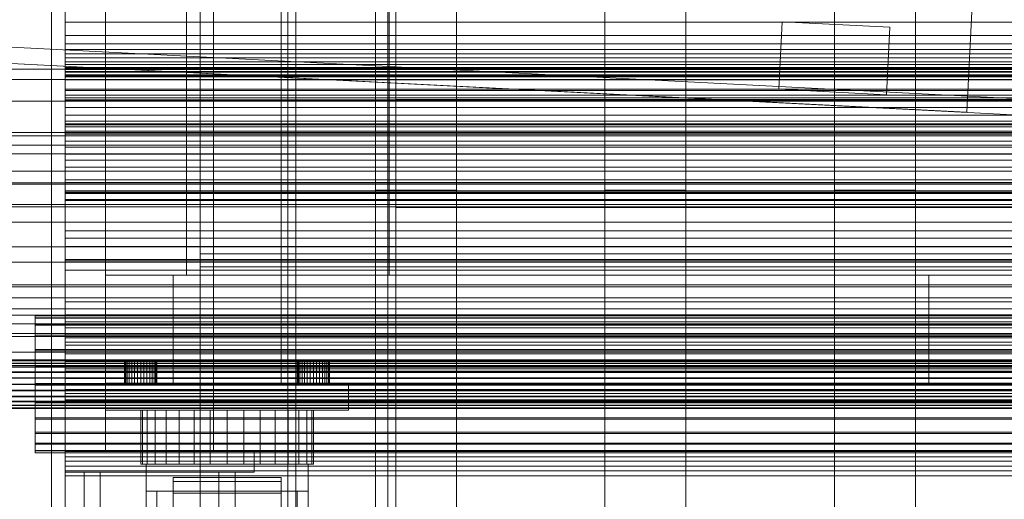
# Model space of a CAD drawing. Header units: millimetres. Extents: x -3490 to 61924, y -72580 to 6847.
# Tile 65 of 256: x -317 to 48, y -35858 to -35680. Entities that reach past the tile are written whole.
import ezdxf

# ---------------------------------------------------------------- set-up
doc = ezdxf.new("R2010")
doc.units = ezdxf.units.MM
for name, color, linetype, lineweight in [('COTAS_O', 1, 'Continuous', 0), ('COTAS_P', 1, 'Continuous', 0), ('frontal_bajante_movil', 7, 'Continuous', 0), ('frontal_C01', 7, 'Continuous', 0), ('frontal_C02', 7, 'Continuous', 0), ('frontal_C05', 7, 'Continuous', 0), ('frontal_C09', 7, 'Continuous', 0)]:
    doc.layers.add(name, color=color, linetype=linetype, lineweight=lineweight)
doc.dimstyles.new('R19_100', dxfattribs={"dimtxt": 250, "dimasz": 150, "dimexe": 150, "dimexo": 80, "dimgap": 100, "dimtad": 1, "dimtih": 1, "dimtoh": 1, "dimdsep": 46, "dimcen": 0.09, "dimadec": 0, "dimazin": 0, "dimtfac": 1, "dimtdec": 4, "dimtofl": 0, "dimtmove": 0, "dimatfit": 3, "dimfxl": 1, "dimtolj": 1, "dimtzin": 0, "dimarcsym": 0})

# ---------------------------------------------------------------- blocks, each defined once
blk = doc.blocks.new('DIM_R29_54')
at = {"layer": 'COTAS_P'}
for p, q in [((-2600, -35460), (-2645.93, -36358.83)), ((140, -35600), (94.07, -36498.83)), ((-2645.93, -36358.83), (-2493.82, -36321.54)), ((94.07, -36498.83), (-2645.93, -36358.83)), ((-2645.93, -36358.83), (-2498.42, -36411.42)), ((94.07, -36498.83), (-53.43, -36446.23)), ((94.07, -36498.83), (-58.03, -36536.11))]:
    blk.add_line(p, q, dxfattribs=at)
blk.add_text('2743.57 P', height=250, rotation=177.075, dxfattribs=at).set_placement((-1281.03, -36528.7))
blk = doc.blocks.new('DIM_R29_59')
at = {"layer": 'COTAS_O'}
for p, q in [((-1850, -34900), (-1850, -35600)), ((-150, -34900), (-150, -35600)), ((-1850, -35600), (-1700, -35555)), ((-150, -35600), (-300, -35555)), ((-150, -35600), (-1850, -35600)), ((-1850, -35600), (-1700, -35645)), ((-150, -35600), (-300, -35645))]:
    blk.add_line(p, q, dxfattribs=at)
blk.add_text('1700 O', height=250, rotation=180, dxfattribs=at).set_placement((-1000, -35700))
blk = doc.blocks.new('DIM_R29_63')
at = {"layer": 'COTAS_O'}
for p, q in [((-1480, -35300), (-1330, -35255)), ((490, -35300), (340, -35255)), ((-1480, -36000), (-1480, -35300)), ((-1480, -35300), (490, -35300)), ((-1480, -35300), (-1330, -35345)), ((490, -35300), (340, -35345)), ((490, -36000), (490, -35300))]:
    blk.add_line(p, q, dxfattribs=at)
blk.add_text('1970 O', height=250, dxfattribs=at).set_placement((-495, -35200))
blk = doc.blocks.new('DIM_R29_65')
at = {"layer": 'COTAS_O'}
for p, q in [((-1400, -35300), (-1250, -35255)), ((1400, -35300), (1250, -35255)), ((-1400, -36000), (-1400, -35300)), ((-1400, -35300), (1400, -35300)), ((-1400, -35300), (-1250, -35345)), ((1400, -35300), (1250, -35345)), ((1400, -36000), (1400, -35300))]:
    blk.add_line(p, q, dxfattribs=at)
blk.add_text('2800 O', height=250, dxfattribs=at).set_placement((0, -35200))
blk = doc.blocks.new('DIM_R29_66')
at = {"layer": 'COTAS_P'}
for p, q in [((-305, -34680), (395, -34680)), ((395, -34680), (350, -34830)), ((395, -36000), (395, -34680)), ((395, -34680), (440, -34830)), ((395, -36000), (350, -35850)), ((395, -36000), (440, -35850)), ((-305, -36000), (395, -36000))]:
    blk.add_line(p, q, dxfattribs=at)
blk.add_text('1320 P', height=250, rotation=90, dxfattribs=at).set_placement((295, -35340))
blk = doc.blocks.new('DIM_R29_67')
at = {"layer": 'COTAS_P'}
for p, q in [((-305, -35300), (-155, -35255)), ((345, -35300), (195, -35255)), ((-305, -36000), (-305, -35300)), ((-305, -35300), (345, -35300)), ((-305, -35300), (-155, -35345)), ((345, -35300), (195, -35345)), ((345, -36000), (345, -35300))]:
    blk.add_line(p, q, dxfattribs=at)
blk.add_text('650 P', height=250, dxfattribs=at).set_placement((20, -35200))

msp = doc.modelspace()

# ---------------------------------------------------------------- linework, layer by layer
at = {"layer": 'frontal_bajante_movil'}
for p, q in [((-220, -35775), (-220, -34903.821)), ((-180, -35775), (-180, -34903.821)), ((-285, -35775), (-285, -35000)), ((-255, -35775), (-255, -35000)), ((-220, -35775), (-220, -35378.259)), ((-180, -35775), (-180, -35378.259)), ((-285, -35840), (-285, -35429)), ((-245, -35840), (-245, -35429)), ((-285, -35775), (20, -35775)), ((-285, -35815), (-285, -35775)), ((-285, -35775), (-255, -35775)), ((-260, -35775), (-220, -35775)), ((-260, -35815), (-260, -35775)), ((-220, -35775), (-180, -35775)), ((-220, -35815), (-220, -35775)), ((20, -35815), (20, -35775)), ((20, -35775), (325, -35775)), ((-277.885, -35807), (-278, -35807)), ((-278, -35815), (-278, -35807)), ((-277.543, -35807), (-277.885, -35807)), ((-277.885, -35815), (-277.885, -35807)), ((-276.989, -35807), (-277.543, -35807)), ((-277.543, -35815), (-277.543, -35807)), ((-276.243, -35807), (-276.989, -35807)), ((-276.989, -35815), (-276.989, -35807)), ((-275.333, -35807), (-276.243, -35807)), ((-276.243, -35815), (-276.243, -35807)), ((-274.296, -35807), (-275.333, -35807)), ((-275.333, -35815), (-275.333, -35807)), ((-273.171, -35807), (-274.296, -35807)), ((-274.296, -35815), (-274.296, -35807)), ((-272, -35807), (-273.171, -35807)), ((-273.171, -35815), (-273.171, -35807)), ((-272, -35807), (-270.829, -35807)), ((-272, -35807), (-272, -35815)), ((-270.829, -35807), (-269.704, -35807)), ((-270.829, -35815), (-270.829, -35807)), ((-269.704, -35807), (-268.667, -35807)), ((-269.704, -35815), (-269.704, -35807)), ((-268.667, -35807), (-267.757, -35807)), ((-268.667, -35815), (-268.667, -35807)), ((-267.757, -35807), (-267.011, -35807)), ((-267.757, -35815), (-267.757, -35807)), ((-267.011, -35807), (-266.457, -35807)), ((-267.011, -35815), (-267.011, -35807)), ((-266.457, -35807), (-266.115, -35807)), ((-266.457, -35815), (-266.457, -35807)), ((-266.115, -35807), (-266, -35807)), ((-266.115, -35815), (-266.115, -35807)), ((-266, -35815), (-266, -35807)), ((-213.885, -35807), (-214, -35807)), ((-214, -35815), (-214, -35807)), ((-213.543, -35807), (-213.885, -35807)), ((-213.885, -35815), (-213.885, -35807)), ((-212.989, -35807), (-213.543, -35807)), ((-213.543, -35815), (-213.543, -35807)), ((-212.243, -35807), (-212.989, -35807)), ((-212.989, -35815), (-212.989, -35807)), ((-211.333, -35807), (-212.243, -35807)), ((-212.243, -35815), (-212.243, -35807)), ((-210.296, -35807), (-211.333, -35807)), ((-211.333, -35815), (-211.333, -35807)), ((-209.171, -35807), (-210.296, -35807)), ((-210.296, -35815), (-210.296, -35807)), ((-208, -35807), (-209.171, -35807)), ((-209.171, -35815), (-209.171, -35807)), ((-208, -35807), (-206.829, -35807)), ((-208, -35807), (-208, -35815)), ((-206.829, -35807), (-205.704, -35807)), ((-206.829, -35815), (-206.829, -35807)), ((-205.704, -35807), (-204.667, -35807)), ((-205.704, -35815), (-205.704, -35807)), ((-204.667, -35807), (-203.757, -35807)), ((-204.667, -35815), (-204.667, -35807)), ((-203.757, -35807), (-203.011, -35807)), ((-203.757, -35815), (-203.757, -35807)), ((-203.011, -35807), (-202.457, -35807)), ((-203.011, -35815), (-203.011, -35807)), ((-202.457, -35807), (-202.115, -35807)), ((-202.457, -35815), (-202.457, -35807)), ((-202.115, -35807), (-202, -35807)), ((-202.115, -35815), (-202.115, -35807)), ((-202, -35815), (-202, -35807)), ((-285, -35815), (20, -35815)), ((-285, -35815), (-195, -35815)), ((-285, -35825), (-285, -35815)), ((-277.885, -35815), (-278, -35815)), ((-277.543, -35815), (-277.885, -35815)), ((-276.989, -35815), (-277.543, -35815)), ((-276.243, -35815), (-276.989, -35815)), ((-275.333, -35815), (-276.243, -35815)), ((-274.296, -35815), (-275.333, -35815)), ((-273.171, -35815), (-274.296, -35815)), ((-273.171, -35815), (-272, -35815)), ((-272, -35815), (-270.829, -35815)), ((-270.829, -35815), (-269.704, -35815)), ((-269.704, -35815), (-268.667, -35815)), ((-268.667, -35815), (-267.757, -35815)), ((-267.757, -35815), (-267.011, -35815)), ((-267.011, -35815), (-266.457, -35815)), ((-266.457, -35815), (-266.115, -35815)), ((-266.115, -35815), (-266, -35815)), ((-260, -35815), (-220, -35815)), ((-213.885, -35815), (-214, -35815)), ((-213.543, -35815), (-213.885, -35815)), ((-212.989, -35815), (-213.543, -35815)), ((-212.243, -35815), (-212.989, -35815)), ((-211.333, -35815), (-212.243, -35815)), ((-210.296, -35815), (-211.333, -35815)), ((-209.171, -35815), (-210.296, -35815)), ((-209.171, -35815), (-208, -35815)), ((-208, -35815), (-206.829, -35815)), ((-206.829, -35815), (-205.704, -35815)), ((-205.704, -35815), (-204.667, -35815)), ((-204.667, -35815), (-203.757, -35815)), ((-203.757, -35815), (-203.011, -35815)), ((-203.011, -35815), (-202.457, -35815)), ((-202.457, -35815), (-202.115, -35815)), ((-202.115, -35815), (-202, -35815)), ((-195, -35825), (-195, -35815)), ((20, -35815), (325, -35815)), ((-285, -35825), (-195, -35825)), ((-271.385, -35825), (-272, -35825)), ((-272, -35845), (-272, -35825)), ((-269.564, -35825), (-271.385, -35825)), ((-271.385, -35845), (-271.385, -35825)), ((-266.607, -35825), (-269.564, -35825)), ((-269.564, -35845), (-269.564, -35825)), ((-262.627, -35825), (-266.607, -35825)), ((-266.607, -35845), (-266.607, -35825)), ((-257.778, -35825), (-262.627, -35825)), ((-262.627, -35845), (-262.627, -35825)), ((-252.246, -35825), (-257.778, -35825)), ((-257.778, -35845), (-257.778, -35825)), ((-246.243, -35825), (-252.246, -35825)), ((-252.246, -35845), (-252.246, -35825)), ((-240, -35825), (-246.243, -35825)), ((-246.243, -35845), (-246.243, -35825)), ((-240, -35825), (-233.757, -35825)), ((-240, -35825), (-240, -35845)), ((-233.757, -35825), (-227.754, -35825)), ((-233.757, -35845), (-233.757, -35825)), ((-227.754, -35825), (-222.222, -35825)), ((-227.754, -35845), (-227.754, -35825)), ((-222.222, -35825), (-217.373, -35825)), ((-222.222, -35845), (-222.222, -35825)), ((-217.373, -35825), (-213.393, -35825)), ((-217.373, -35845), (-217.373, -35825)), ((-213.393, -35825), (-210.436, -35825)), ((-213.393, -35845), (-213.393, -35825)), ((-210.436, -35825), (-208.615, -35825)), ((-210.436, -35845), (-210.436, -35825)), ((-208.615, -35825), (-208, -35825)), ((-208.615, -35845), (-208.615, -35825)), ((-208, -35845), (-208, -35825)), ((-300, -35840), (-230, -35840)), ((-300, -35848), (-300, -35840)), ((-285, -35840), (-245, -35840)), ((-230, -35848), (-230, -35840)), ((-300, -35848), (-230, -35848)), ((-293, -35848), (-287, -35848)), ((-293, -35950), (-293, -35848)), ((-287, -35950), (-287, -35848)), ((-271.385, -35845), (-272, -35845)), ((-269.564, -35845), (-271.385, -35845)), ((-270, -35845), (-210, -35845)), ((-270, -35855), (-270, -35845)), ((-266.607, -35845), (-269.564, -35845)), ((-262.627, -35845), (-266.607, -35845)), ((-257.778, -35845), (-262.627, -35845)), ((-252.246, -35845), (-257.778, -35845)), ((-246.243, -35845), (-252.246, -35845)), ((-246.243, -35845), (-240, -35845)), ((-243, -35848), (-237, -35848)), ((-243, -35950), (-243, -35848)), ((-240, -35845), (-233.757, -35845)), ((-237, -35950), (-237, -35848)), ((-233.757, -35845), (-227.754, -35845)), ((-227.754, -35845), (-222.222, -35845)), ((-222.222, -35845), (-217.373, -35845)), ((-217.373, -35845), (-213.393, -35845)), ((-213.393, -35845), (-210.436, -35845)), ((-210.436, -35845), (-208.615, -35845)), ((-210, -35855), (-210, -35845)), ((-208.615, -35845), (-208, -35845)), ((-260, -35851.441), (-260, -35850)), ((-220, -35850), (-260, -35850)), ((-260, -35855.709), (-260, -35851.441)), ((-220, -35851.441), (-260, -35851.441)), ((-220, -35851.441), (-220, -35850)), ((-220, -35855.709), (-220, -35851.441)), ((-270, -35855), (-266, -35855)), ((-270, -35945), (-270, -35855)), ((-270, -35855), (-210, -35855)), ((-266, -35945), (-266, -35855)), ((-214, -35855), (-210, -35855)), ((-214, -35945), (-214, -35855)), ((-210, -35945), (-210, -35855)), ((-260, -35862.64), (-260, -35855.709)), ((-220, -35855.709), (-260, -35855.709)), ((-220, -35862.64), (-220, -35855.709))]:
    msp.add_line(p, q, dxfattribs=at)
at = {"layer": 'frontal_C01'}
for p, q in [((-250, -33373.251), (-250, -35948.844)), ((-250, -35953.656), (-250, -33378.064)), ((-185, -35743.543), (-185, -35342.178)), ((-155, -35342.178), (-155, -35743.543)), ((-100, -35743.543), (-100, -35342.178)), ((-70, -35342.178), (-70, -35743.543)), ((-15, -35743.543), (-15, -35342.178)), ((15, -35342.178), (15, -35743.543)), ((-185, -35347.571), (-185, -35748.935)), ((-155, -35748.935), (-155, -35347.571)), ((-100, -35347.571), (-100, -35748.935)), ((-70, -35748.935), (-70, -35347.571)), ((-15, -35347.571), (-15, -35748.935)), ((15, -35748.935), (15, -35347.571)), ((-185, -35864.779), (-185, -35463.883)), ((-155, -35463.883), (-155, -35864.779)), ((-100, -35864.779), (-100, -35463.883)), ((-70, -35463.883), (-70, -35864.779)), ((-15, -35864.779), (-15, -35463.883)), ((15, -35463.883), (15, -35864.779)), ((-185, -35469.275), (-185, -35870.172)), ((-155, -35870.172), (-155, -35469.275)), ((-100, -35469.275), (-100, -35870.172)), ((-70, -35870.172), (-70, -35469.275)), ((-15, -35469.275), (-15, -35870.172)), ((15, -35870.172), (15, -35469.275)), ((-185, -35941.62), (-185, -35540.255)), ((-155, -35540.255), (-155, -35941.62)), ((-100, -35941.62), (-100, -35540.255)), ((-70, -35540.255), (-70, -35941.62)), ((-15, -35941.62), (-15, -35540.255)), ((15, -35540.255), (15, -35941.62)), ((-185, -35545.648), (-185, -35947.012)), ((-155, -35947.012), (-155, -35545.648)), ((-100, -35545.648), (-100, -35947.012)), ((-70, -35947.012), (-70, -35545.648)), ((-15, -35545.648), (-15, -35947.012)), ((15, -35947.012), (15, -35545.648)), ((-300, -35698.84), (-300, -35674.203)), ((-300, -35676.102), (-300, -35701.167)), ((-300, -35706.707), (-300, -35698.493)), ((-300, -35698.493), (-300, -35715.821)), ((-300, -35698.493), (300, -35698.493)), ((-300, -35727.646), (-300, -35698.84)), ((300, -35698.84), (-300, -35698.84)), ((-300, -35701.167), (-300, -35730.241)), ((300, -35701.167), (-300, -35701.167)), ((450, -35702.525), (-450, -35702.525)), ((-300, -35720.111), (-300, -35702.68)), ((-300, -35702.68), (-300, -35710.334)), ((300, -35702.68), (-300, -35702.68)), ((-300, -35721.72), (-300, -35706.707)), ((300, -35706.707), (-300, -35706.707)), ((-300, -35722.831), (-300, -35709.351)), ((-300, -35709.351), (300, -35709.351)), ((-300, -35718.98), (-300, -35709.351)), ((-450, -35710.613), (450, -35710.613)), ((-300, -35710.334), (-300, -35725.438)), ((-300, -35710.334), (300, -35710.334)), ((300, -35712.998), (-300, -35712.998)), ((-300, -35712.998), (-300, -35725.397)), ((-300, -35712.998), (-300, -35722.686)), ((-300, -35715.821), (-300, -35721.72)), ((300, -35715.821), (-300, -35715.821)), ((300, -35718.98), (-300, -35718.98)), ((-300, -35718.98), (-300, -35732.461)), ((-300, -35725.438), (-300, -35720.111)), ((-300, -35720.111), (300, -35720.111)), ((350, -35722.272), (-350, -35722.272)), ((350, -35723.407), (-350, -35723.407)), ((-300, -35721.72), (300, -35721.72)), ((-300, -35735.085), (-300, -35722.686)), ((-300, -35722.686), (300, -35722.686)), ((300, -35722.831), (-300, -35722.831)), ((-300, -35722.831), (-300, -35732.461)), ((350, -35726.88), (-350, -35726.88)), ((-300, -35725.397), (300, -35725.397)), ((-300, -35735.085), (-300, -35725.397)), ((300, -35725.438), (-300, -35725.438)), ((-300, -35758.657), (-300, -35727.646)), ((-300, -35727.646), (300, -35727.646)), ((350, -35730.113), (-350, -35730.113)), ((-300, -35730.241), (-300, -35761.343)), ((300, -35730.241), (-300, -35730.241)), ((-300, -35732.461), (300, -35732.461)), ((300, -35735.085), (-300, -35735.085)), ((350, -35736.531), (-350, -35736.531)), ((-450, -35740.847), (450, -35740.847)), ((350, -35741.37), (-350, -35741.37)), ((-155, -35743.543), (-185, -35743.543)), ((-185, -35743.543), (-185, -35748.935)), ((-155, -35748.935), (-155, -35743.543)), ((-70, -35743.543), (-100, -35743.543)), ((-100, -35743.543), (-100, -35748.935)), ((-70, -35748.935), (-70, -35743.543)), ((15, -35743.543), (-15, -35743.543)), ((-15, -35743.543), (-15, -35748.935)), ((15, -35748.935), (15, -35743.543)), ((450, -35748.935), (-450, -35748.935)), ((-185, -35748.935), (-155, -35748.935)), ((-100, -35748.935), (-70, -35748.935)), ((-15, -35748.935), (15, -35748.935)), ((-350, -35749.755), (350, -35749.755)), ((350, -35755.462), (-350, -35755.462)), ((-300, -35789.759), (-300, -35758.657)), ((300, -35758.657), (-300, -35758.657)), ((-300, -35761.343), (-300, -35792.354)), ((300, -35761.343), (-300, -35761.343)), ((350, -35764.538), (-350, -35764.538)), ((350, -35770.245), (-350, -35770.245)), ((350, -35778.63), (-350, -35778.63)), ((450, -35779.365), (-450, -35779.365)), ((350, -35783.469), (-350, -35783.469)), ((-300, -35784.915), (-300, -35797.314)), ((300, -35784.915), (-300, -35784.915)), ((-300, -35784.915), (-300, -35794.603)), ((-450, -35787.454), (450, -35787.454)), ((-300, -35787.539), (300, -35787.539)), ((-300, -35801.02), (-300, -35787.539)), ((-300, -35797.169), (-300, -35787.539)), ((-300, -35818.833), (-300, -35789.759)), ((300, -35789.759), (-300, -35789.759)), ((350, -35789.887), (-350, -35789.887)), ((350, -35793.12), (-350, -35793.12)), ((-311.15, -35790.994), (-311.15, -35790.055)), ((-311.15, -35790.055), (-311.15, -35790.847)), ((-311.15, -35790.055), (311.15, -35790.055)), ((-311.15, -35790.847), (-311.15, -35793.316)), ((-311.15, -35790.847), (311.15, -35790.847)), ((-311.15, -35793.6), (-311.15, -35790.994)), ((-311.15, -35790.994), (311.15, -35790.994)), ((-311.15, -35793.316), (-311.15, -35797.293)), ((-311.15, -35793.316), (311.15, -35793.316)), ((-300, -35792.354), (-300, -35821.16)), ((300, -35792.354), (-300, -35792.354)), ((350, -35796.593), (-350, -35796.593)), ((-311.15, -35797.695), (-311.15, -35793.6)), ((-311.15, -35793.6), (311.15, -35793.6)), ((-300, -35809.666), (-300, -35794.562)), ((-300, -35794.562), (-300, -35799.889)), ((300, -35794.562), (-300, -35794.562)), ((-300, -35794.603), (300, -35794.603)), ((-300, -35807.002), (-300, -35794.603)), ((350, -35797.728), (-350, -35797.728)), ((-311.15, -35797.293), (-311.15, -35802.508)), ((-311.15, -35797.293), (311.15, -35797.293)), ((-311.15, -35803.001), (-311.15, -35797.695)), ((-311.15, -35797.695), (311.15, -35797.695)), ((-300, -35797.169), (-300, -35810.649)), ((300, -35797.169), (-300, -35797.169)), ((-300, -35797.314), (300, -35797.314)), ((-300, -35807.002), (-300, -35797.314)), ((-300, -35798.28), (-300, -35813.293)), ((-300, -35804.179), (-300, -35798.28)), ((-300, -35798.28), (300, -35798.28)), ((-300, -35799.889), (-300, -35817.32)), ((-300, -35799.889), (300, -35799.889)), ((430, -35803.525), (-430, -35803.525)), ((-311.15, -35802.508), (-311.15, -35808.605)), ((-311.15, -35802.508), (311.15, -35802.508)), ((-311.15, -35809.155), (-311.15, -35803.001)), ((-311.15, -35803.001), (311.15, -35803.001)), ((300, -35801.02), (-300, -35801.02)), ((-300, -35801.02), (-300, -35810.649)), ((-300, -35821.507), (-300, -35804.179)), ((300, -35804.179), (-300, -35804.179)), ((-440, -35806.454), (440, -35806.454)), ((-440, -35806.735), (440, -35806.735)), ((-440, -35806.787), (440, -35806.787)), ((-440, -35807.61), (440, -35807.61)), ((-440, -35807.71), (440, -35807.71)), ((300, -35807.002), (-300, -35807.002)), ((-440, -35809.019), (440, -35809.019)), ((-440, -35809.161), (440, -35809.161)), ((-440, -35810.867), (440, -35810.867)), ((-440, -35811.041), (440, -35811.041)), ((430, -35808.525), (-430, -35808.525)), ((-311.15, -35808.605), (-311.15, -35815.169)), ((311.15, -35808.605), (-311.15, -35808.605)), ((-311.15, -35815.738), (-311.15, -35809.155)), ((-311.15, -35809.155), (311.15, -35809.155)), ((-300, -35817.32), (-300, -35809.666)), ((-300, -35809.666), (300, -35809.666)), ((-300, -35810.649), (300, -35810.649)), ((440, -35813.027), (-440, -35813.027)), ((-440, -35813.222), (440, -35813.222)), ((-440, -35815.353), (440, -35815.353)), ((-311.15, -35815.169), (-311.15, -35821.753)), ((-311.15, -35815.169), (311.15, -35815.169)), ((-300, -35813.293), (-300, -35821.507)), ((300, -35813.293), (-300, -35813.293)), ((-440, -35815.554), (440, -35815.554)), ((-440, -35817.686), (440, -35817.686)), ((-440, -35817.88), (440, -35817.88)), ((-311.15, -35822.302), (-311.15, -35815.738)), ((-311.15, -35815.738), (311.15, -35815.738)), ((300, -35817.32), (-300, -35817.32)), ((-300, -35843.898), (-300, -35818.833)), ((300, -35818.833), (-300, -35818.833)), ((-440, -35819.866), (440, -35819.866)), ((-440, -35820.041), (440, -35820.041)), ((-440, -35821.746), (440, -35821.746)), ((-440, -35821.889), (440, -35821.889)), ((-311.15, -35821.753), (-311.15, -35827.907)), ((-311.15, -35821.753), (311.15, -35821.753)), ((-311.15, -35828.399), (-311.15, -35822.302)), ((-311.15, -35822.302), (311.15, -35822.302)), ((-300, -35821.16), (-300, -35845.797)), ((300, -35821.16), (-300, -35821.16)), ((-300, -35821.507), (300, -35821.507)), ((-440, -35823.197), (440, -35823.197)), ((-440, -35823.298), (440, -35823.298)), ((-440, -35824.12), (440, -35824.12)), ((-440, -35824.173), (440, -35824.173)), ((-440, -35824.453), (440, -35824.453)), ((-311.15, -35827.907), (-311.15, -35833.212)), ((-311.15, -35827.907), (311.15, -35827.907)), ((-311.15, -35833.614), (-311.15, -35828.399)), ((-311.15, -35828.399), (311.15, -35828.399)), ((-311.15, -35833.212), (-311.15, -35837.307)), ((-311.15, -35833.212), (311.15, -35833.212)), ((-311.15, -35837.592), (-311.15, -35833.614)), ((-311.15, -35833.614), (311.15, -35833.614)), ((-311.15, -35837.307), (-311.15, -35839.913)), ((-311.15, -35837.307), (311.15, -35837.307)), ((-311.15, -35840.06), (-311.15, -35837.592)), ((-311.15, -35837.592), (311.15, -35837.592)), ((-311.15, -35839.913), (-311.15, -35840.852)), ((-311.15, -35839.913), (311.15, -35839.913)), ((-311.15, -35840.852), (-311.15, -35840.06)), ((-311.15, -35840.06), (311.15, -35840.06)), ((-311.15, -35840.852), (311.15, -35840.852)), ((-300, -35840.323), (-300, -35875.28)), ((300, -35840.323), (-300, -35840.323)), ((-300, -35840.323), (-300, -35847.473)), ((-300, -35842.302), (300, -35842.302)), ((-300, -35878.051), (-300, -35842.302)), ((-300, -35849.293), (-300, -35842.302)), ((-300, -35863.245), (-300, -35843.898)), ((300, -35843.898), (-300, -35843.898)), ((-300, -35845.797), (-300, -35864.588)), ((300, -35845.797), (-300, -35845.797)), ((-300, -35847.473), (300, -35847.473)), ((-300, -35882.43), (-300, -35847.473)), ((-300, -35849.293), (-300, -35885.042)), ((300, -35849.293), (-300, -35849.293))]:
    msp.add_line(p, q, dxfattribs=at)
at = {"layer": 'frontal_C02'}
for p, q in [((-250, -32921.727), (-250, -35767.183)), ((-250, -35771.953), (-250, -32926.497)), ((-300, -35657.64), (-300, -35691.522)), ((-300, -35681.386), (-300, -35661.317)), ((-300, -35701.629), (-300, -35664.859)), ((-300, -35698.876), (-300, -35664.994)), ((-300, -35668.247), (-300, -35686.287)), ((-300, -35671.636), (-300, -35708.405)), ((-300, -35694.546), (-300, -35681.386)), ((300, -35681.386), (-300, -35681.386)), ((-300, -35686.287), (-300, -35697.083)), ((300, -35686.287), (-300, -35686.287)), ((-300, -35700.81), (-300, -35689.345)), ((-300, -35689.345), (-300, -35706.197)), ((300, -35689.345), (-300, -35689.345)), ((-300, -35691.522), (300, -35691.522)), ((-300, -35698.876), (-300, -35691.522)), ((-300, -35693.056), (-300, -35740.783)), ((300, -35693.056), (-300, -35693.056)), ((-300, -35693.056), (-300, -35696.036)), ((-300, -35699.9), (-300, -35694.546)), ((300, -35694.546), (-300, -35694.546)), ((-300, -35695.987), (300, -35695.987)), ((-300, -35744.772), (-300, -35695.987)), ((-300, -35698.179), (-300, -35695.987)), ((-300, -35696.036), (300, -35696.036)), ((-300, -35743.764), (-300, -35696.036)), ((-300, -35697.083), (-300, -35699.9)), ((300, -35697.083), (-300, -35697.083)), ((-300, -35698.179), (-300, -35746.963)), ((300, -35698.179), (-300, -35698.179)), ((450, -35698.723), (-450, -35698.723)), ((300, -35698.876), (-300, -35698.876)), ((-300, -35699.603), (-300, -35710.168)), ((-300, -35718.036), (-300, -35699.603)), ((-300, -35699.603), (300, -35699.603)), ((300, -35699.9), (-300, -35699.9)), ((-300, -35719.429), (-300, -35700.81)), ((-300, -35700.81), (300, -35700.81)), ((300, -35701.629), (-300, -35701.629)), ((-300, -35701.629), (-300, -35708.405)), ((-300, -35706.197), (-300, -35719.429)), ((-300, -35706.197), (300, -35706.197)), ((-300, -35708.405), (300, -35708.405)), ((-450, -35710.645), (450, -35710.645)), ((-300, -35710.168), (-300, -35730.229)), ((300, -35710.168), (-300, -35710.168)), ((-300, -35730.229), (-300, -35718.036)), ((300, -35718.036), (-300, -35718.036)), ((300, -35719.429), (-300, -35719.429)), ((-300, -35730.229), (300, -35730.229)), ((-300, -35744.426), (-300, -35739.779)), ((-300, -35739.779), (-300, -35764.404)), ((300, -35739.779), (-300, -35739.779)), ((-300, -35740.783), (300, -35740.783)), ((-300, -35743.764), (-300, -35740.783)), ((300, -35743.764), (-300, -35743.764)), ((-300, -35743.984), (-300, -35747.401)), ((-300, -35769.257), (-300, -35743.984)), ((-300, -35743.984), (300, -35743.984)), ((-300, -35769.767), (-300, -35744.426)), ((-300, -35744.426), (300, -35744.426)), ((300, -35744.772), (-300, -35744.772)), ((-300, -35744.772), (-300, -35746.963)), ((-300, -35746.963), (300, -35746.963)), ((-300, -35747.401), (-300, -35773.201)), ((300, -35747.401), (-300, -35747.401)), ((-300, -35764.404), (-300, -35769.767)), ((-300, -35764.404), (300, -35764.404)), ((-250, -35767.183), (250, -35767.183)), ((-250, -35771.953), (-250, -35767.183)), ((-300, -35773.201), (-300, -35769.257)), ((300, -35769.257), (-300, -35769.257)), ((300, -35769.767), (-300, -35769.767)), ((-300, -35773.201), (300, -35773.201)), ((250, -35771.953), (-250, -35771.953))]:
    msp.add_line(p, q, dxfattribs=at)
at = {"layer": 'frontal_C05'}
for p, q in [((-217.5, -35992), (-217.5, -34800)), ((-214.5, -34800), (-214.5, -35992)), ((-180.5, -34800), (-180.5, -35992)), ((-177.5, -35992), (-177.5, -34800)), ((-177.5, -35750), (-177.5, -35710)), ((-177.5, -35710), (217.5, -35710)), ((-177.5, -35713), (-177.5, -35747)), ((-177.5, -35713), (217.5, -35713)), ((-177.5, -35747), (217.5, -35747)), ((-177.5, -35750), (217.5, -35750))]:
    msp.add_line(p, q, dxfattribs=at)
at = {"layer": 'frontal_C09'}
for p, q in [((42.529, -35547.958), (34.007, -35714.741)), ((204.092, -35717.423), (-2675.726, -35570.279)), ((203.785, -35723.416), (-2676.032, -35576.272)), ((34.007, -35714.741), (-1162.432, -35653.609)), ((-35.647, -35706.175), (-34.371, -35681.208)), ((5.577, -35683.249), (-34.371, -35681.208)), ((5.577, -35683.249), (4.301, -35708.216)), ((4.301, -35708.216), (-35.647, -35706.175))]:
    msp.add_line(p, q, dxfattribs=at)

# ---------------------------------------------------------------- dimensions: what is measured, and where the dimension line sits
at = {"layer": 'COTAS_O'}
for p1, p2, picture, middle in [((-150, -34900), (-1850, -34900), 'DIM_R29_59', (-1000, -35600)), ((-1480, -36000), (490, -36000), 'DIM_R29_63', (-495, -35300)), ((-1400, -36000), (1400, -36000), 'DIM_R29_65', (0, -35300))]:
    dim = msp.add_aligned_dim(p1=p1, p2=p2, distance=700, text='<> O', dimstyle='R19_100', dxfattribs=at)
    dim.commit()
    dim.dimension.update_dxf_attribs({"geometry": picture, "text_midpoint": middle})
at = {"layer": 'COTAS_P'}
for p1, p2, distance, picture, middle in [((-305, -36000), (-305, -34680), -700, 'DIM_R29_66', (395, -35340)), ((-305, -36000), (345, -36000), 700, 'DIM_R29_67', (20, -35300)), ((140, -35600), (-2600, -35460), 900, 'DIM_R29_54', (-1275.925, -36428.827))]:
    dim = msp.add_aligned_dim(p1=p1, p2=p2, distance=distance, text='<> P', dimstyle='R19_100', dxfattribs=at)
    dim.commit()
    dim.dimension.update_dxf_attribs({"geometry": picture, "text_midpoint": middle})

doc.saveas('drawing.dxf')
